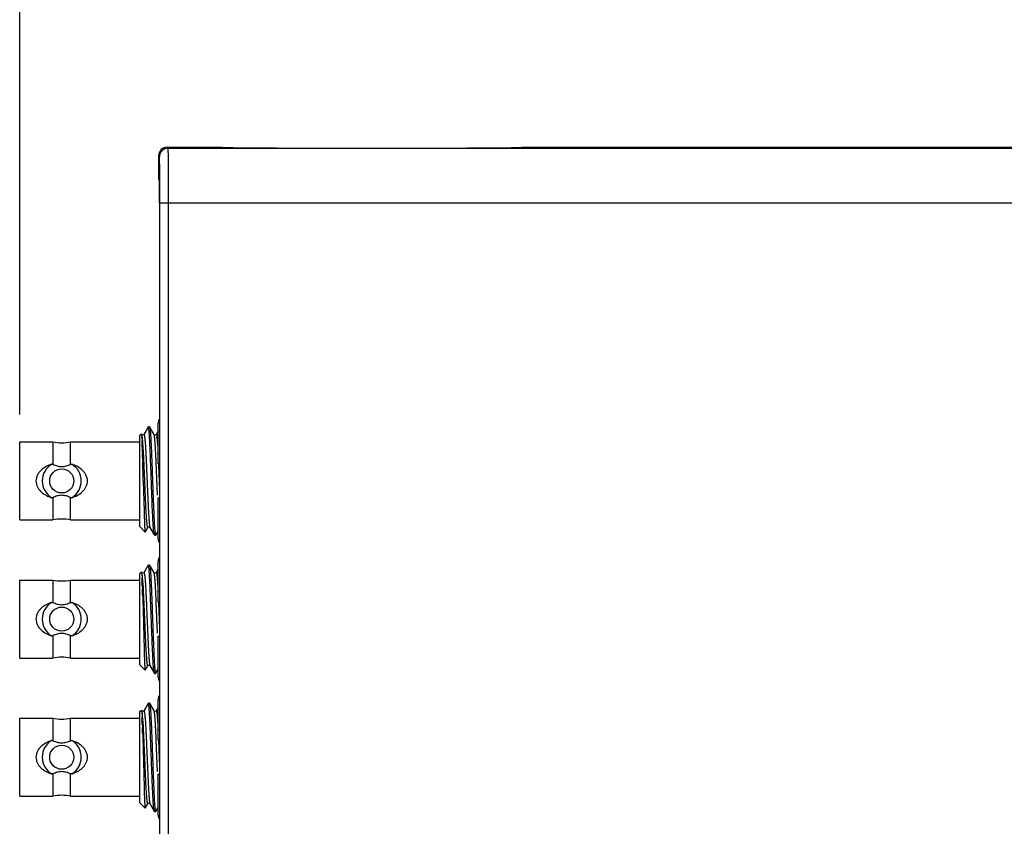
# Model space of a CAD drawing. Header units: inches. Extents: x 0 to 22, y 0 to 17.
# Tile 9 of 23: x 8.2 to 10.5, y 9.2 to 11. Entities that reach past the tile are written whole.
import ezdxf

# ---------------------------------------------------------------- set-up
doc = ezdxf.new("R2010")
doc.units = ezdxf.units.IN
doc.header["$LTSCALE"] = 1.21
doc.header["$MEASUREMENT"] = 0
doc.layers.get('0').update_dxf_attribs({"linetype": 'CONTINUOUS'})
doc.layers.add('02___PRT_ALL_AXES', color=7, linetype='CONTINUOUS')
doc.layers.add('DIMENSIONS', color=7, linetype='CONTINUOUS')
doc.styles.get("Standard").update_dxf_attribs({"font": 'txt', "width": 0.8})
doc.dimstyles.new('DIMSTYLE_1', dxfattribs={"dimtxt": 0.125, "dimasz": 0.18, "dimexe": 0.125, "dimexo": 0.0625, "dimgap": 0.0625, "dimtad": 0, "dimtih": 1, "dimtoh": 1, "dimdec": 3, "dimzin": 4, "dimdsep": 46, "dimtxsty": 'STANDARD', "dimblk": '_FILLED', "dimblk1": '_FILLED', "dimblk2": '_FILLED', "dimcen": 0.09, "dimadec": 0, "dimazin": 0, "dimtp": 0.01, "dimtm": 0.01, "dimtfac": 1, "dimtdec": 3, "dimtofl": 0, "dimtmove": 0, "dimatfit": 3, "dimldrblk": '_FILLED', "dimfxl": 1, "dimtolj": 1, "dimtzin": 4, "dimarcsym": 0})

# ---------------------------------------------------------------- blocks, each defined once
blk = doc.blocks.new('_FILLED')
at = {"color": 0, "linetype": 'BYBLOCK'}
blk.add_solid([(0, 0), (-1, 0.174), (-1, -0.174)], dxfattribs=at)
blk = doc.blocks.new('*D1')
at = {"layer": 'DIMENSIONS', "color": 2, "linetype": 'CONTINUOUS'}
for p, q in [((8.215, 10.1431), (8.215, 11.6317)), ((12.5335, 10.8169), (12.5335, 11.6317)), ((8.215, 11.5067), (9.3992, 11.5067)), ((12.5335, 11.5067), (11.3492, 11.5067))]:
    blk.add_line(p, q, dxfattribs=at)
at = {"layer": 'DIMENSIONS', "color": 2, "linetype": 'CONTINUOUS', "xscale": 0.18, "yscale": 0.18, "zscale": 0.18, "rotation": 180}
blk.add_blockref('_FILLED', (8.215, 11.5067), dxfattribs=at)
at = {"layer": 'DIMENSIONS', "color": 2, "linetype": 'CONTINUOUS', "xscale": 0.18, "yscale": 0.18, "zscale": 0.18}
blk.add_blockref('_FILLED', (12.5335, 11.5067), dxfattribs=at)
at = {"layer": 'DIMENSIONS', "color": 2, "linetype": 'CONTINUOUS', "insert": (10.3742, 11.5692), "char_height": 0.125, "width": 1.825, "attachment_point": 2, "line_spacing_factor": 0.9}
blk.add_mtext('10X 4.318{\\Ftxt.shx;\\W1.000000;\\H0.125000; }[109.69]', dxfattribs=at)

msp = doc.modelspace()

# ---------------------------------------------------------------- linework, layer by layer
at = {"layer": '02___PRT_ALL_AXES', "color": 7, "linetype": 'CONTINUOUS'}
for p, q in [((8.5557, 10.7544), (8.5535, 10.7567)), ((8.5535, 10.7567), (8.6785, 10.7567)), ((8.5557, 10.7544), (10.5258, 10.7544)), ((8.6794, 10.7557), (8.6785, 10.7567)), ((9.3685, 10.7567), (9.3675, 10.7557)), ((9.3685, 10.7567), (12.1135, 10.7567)), ((8.5335, 10.7367), (8.5335, 10.6827)), ((8.5357, 10.7344), (8.5335, 10.7367)), ((8.5357, 10.6805), (8.5335, 10.6827)), ((8.5361, 10.6294), (8.5361, 10.6325)), ((8.5366, 5.8179), (8.5366, 10.6294)), ((8.5366, 10.6294), (11.0331, 10.6294)), ((8.5566, 5.8179), (8.5566, 10.6294)), ((8.5324, 10.03), (8.5324, 10.1235)), ((8.4906, 10.0959), (8.4941, 10.0994)), ((8.5098, 10.1147), (8.4999, 10.0975)), ((8.5101, 10.1153), (8.5098, 10.115)), ((8.5103, 10.1155), (8.5103, 10.1156)), ((8.5103, 10.1156), (8.5128, 10.1156)), ((8.5105, 10.1143), (8.5103, 10.1148)), ((8.5113, 10.1106), (8.5105, 10.1143)), ((8.512, 10.1035), (8.5113, 10.1106)), ((8.5128, 10.1156), (8.513, 10.1153)), ((8.5233, 10.0975), (8.5151, 10.1117)), ((8.5324, 10.1054), (8.5279, 10.0975)), ((8.215, 9.9015), (8.215, 10.0806)), ((8.215, 10.0806), (8.2912, 10.0806)), ((8.2912, 10.0806), (8.2912, 10.0294)), ((8.3317, 10.0294), (8.3317, 10.0806)), ((8.3317, 10.0806), (8.4906, 10.0806)), ((8.4906, 9.8862), (8.4906, 10.0959)), ((8.4953, 10.0975), (8.4953, 10.0975)), ((8.4954, 10.0974), (8.4953, 10.0975)), ((8.4953, 10.0901), (8.4957, 10.0831)), ((8.4986, 10.0642), (8.4974, 10.0825)), ((8.5009, 10.0965), (8.5011, 10.0956)), ((8.5011, 10.0956), (8.5017, 10.0917)), ((8.5234, 10.0975), (8.5233, 10.0975)), ((8.4967, 10.0565), (8.4969, 10.0524)), ((8.4972, 10.0394), (8.4974, 10.0349)), ((8.5314, 9.9584), (8.5281, 10.035)), ((8.2883, 10.0294), (8.2912, 10.0294)), ((8.3317, 10.0294), (8.3346, 10.0294)), ((8.5361, 10.03), (8.5324, 10.03)), ((8.5336, 10.03), (8.5337, 10.0276)), ((8.5337, 10.0276), (8.5361, 9.9703)), ((8.4985, 9.991), (8.5004, 9.921)), ((8.2912, 9.9526), (8.2883, 9.9526)), ((8.2912, 9.9526), (8.2912, 9.9015)), ((8.3317, 9.9015), (8.3317, 9.9526)), ((8.3346, 9.9526), (8.3317, 9.9526)), ((8.5324, 9.8585), (8.5324, 9.952)), ((8.5324, 9.952), (8.5361, 9.952)), ((8.5004, 9.921), (8.5017, 9.8867)), ((8.215, 9.9015), (8.2912, 9.9015)), ((8.3317, 9.9015), (8.4906, 9.9015)), ((8.4906, 9.8862), (8.503, 9.8738)), ((8.503, 9.8738), (8.5031, 9.8738)), ((8.5031, 9.8738), (8.5093, 9.8845)), ((8.5138, 9.8846), (8.5139, 9.8845)), ((8.5139, 9.8845), (8.5238, 9.8674)), ((8.5227, 9.8733), (8.5222, 9.8784)), ((8.527, 9.8667), (8.5324, 9.876)), ((8.5241, 9.8665), (8.5268, 9.8665)), ((8.5268, 9.8665), (8.527, 9.8667)), ((8.5324, 9.713), (8.5324, 9.8065)), ((8.4906, 9.7789), (8.4941, 9.7824)), ((8.4941, 9.7824), (8.4943, 9.7823)), ((8.5098, 9.7977), (8.4999, 9.7805)), ((8.5099, 9.7979), (8.5098, 9.7977)), ((8.5103, 9.7985), (8.5103, 9.7986)), ((8.5103, 9.7986), (8.5128, 9.7986)), ((8.5128, 9.7986), (8.513, 9.7983)), ((8.5233, 9.7805), (8.5151, 9.7947)), ((8.5324, 9.7884), (8.5279, 9.7805)), ((8.215, 9.5845), (8.215, 9.7636)), ((8.215, 9.7636), (8.2912, 9.7636)), ((8.2912, 9.7636), (8.2912, 9.7124)), ((8.3317, 9.7124), (8.3317, 9.7636)), ((8.3317, 9.7636), (8.4906, 9.7636)), ((8.4906, 9.5692), (8.4906, 9.7789)), ((8.4949, 9.7788), (8.4957, 9.7669)), ((8.4954, 9.7804), (8.4953, 9.7805)), ((8.4953, 9.7805), (8.4953, 9.7805)), ((8.4955, 9.7801), (8.4953, 9.7805)), ((8.4987, 9.7457), (8.4971, 9.7693)), ((8.5006, 9.7804), (8.5009, 9.7793)), ((8.5009, 9.7793), (8.5017, 9.7746)), ((8.5234, 9.7805), (8.5233, 9.7805)), ((8.5236, 9.7799), (8.5233, 9.7805)), ((8.4965, 9.7476), (8.4966, 9.7442)), ((8.4966, 9.7442), (8.4966, 9.7424)), ((8.497, 9.7298), (8.4973, 9.7222)), ((8.4973, 9.7222), (8.5004, 9.6045)), ((8.5284, 9.713), (8.528, 9.721)), ((8.2883, 9.7124), (8.2912, 9.7124)), ((8.3317, 9.7124), (8.3346, 9.7124)), ((8.5314, 9.6414), (8.5284, 9.713)), ((8.5361, 9.713), (8.5324, 9.713)), ((8.5336, 9.713), (8.5336, 9.7114)), ((8.5336, 9.7114), (8.5361, 9.6533)), ((8.2912, 9.6356), (8.2883, 9.6356)), ((8.2912, 9.6356), (8.2912, 9.5845)), ((8.3317, 9.5845), (8.3317, 9.6356)), ((8.3346, 9.6356), (8.3317, 9.6356)), ((8.5324, 9.5415), (8.5324, 9.635)), ((8.5324, 9.635), (8.5361, 9.635)), ((8.5004, 9.6045), (8.5004, 9.6033)), ((8.215, 9.5845), (8.2912, 9.5845)), ((8.3317, 9.5845), (8.4906, 9.5845)), ((8.4906, 9.5692), (8.503, 9.5568)), ((8.5027, 9.5573), (8.503, 9.5568)), ((8.503, 9.5568), (8.5031, 9.5568)), ((8.5031, 9.5568), (8.5093, 9.5675)), ((8.5138, 9.5676), (8.5139, 9.5675)), ((8.5139, 9.5675), (8.5238, 9.5504)), ((8.527, 9.5497), (8.5324, 9.559)), ((8.5238, 9.5504), (8.5235, 9.5511)), ((8.5241, 9.5495), (8.5238, 9.5497)), ((8.5241, 9.5495), (8.5268, 9.5495)), ((8.5268, 9.5495), (8.527, 9.5497)), ((8.5324, 9.396), (8.5324, 9.4895)), ((8.5098, 9.4807), (8.4999, 9.4635)), ((8.5099, 9.4809), (8.5098, 9.4807)), ((8.5103, 9.4815), (8.5103, 9.4816)), ((8.5103, 9.4816), (8.5128, 9.4816)), ((8.5128, 9.4816), (8.513, 9.4813)), ((8.5233, 9.4635), (8.5151, 9.4777)), ((8.5324, 9.4714), (8.5279, 9.4635)), ((8.215, 9.2675), (8.215, 9.4466)), ((8.215, 9.4466), (8.2912, 9.4466)), ((8.2912, 9.4466), (8.2912, 9.3954)), ((8.3317, 9.3954), (8.3317, 9.4466)), ((8.3317, 9.4466), (8.4906, 9.4466)), ((8.4906, 9.4619), (8.4941, 9.4654)), ((8.4906, 9.2522), (8.4906, 9.4619)), ((8.4941, 9.4654), (8.4943, 9.4653)), ((8.4949, 9.4618), (8.4957, 9.4499)), ((8.4954, 9.4634), (8.4953, 9.4635)), ((8.4953, 9.4635), (8.4953, 9.4635)), ((8.4955, 9.4631), (8.4953, 9.4635)), ((8.4987, 9.4287), (8.4971, 9.4523)), ((8.5006, 9.4634), (8.5009, 9.4623)), ((8.5009, 9.4623), (8.5017, 9.4576)), ((8.5234, 9.4635), (8.5233, 9.4635)), ((8.5236, 9.4629), (8.5233, 9.4635)), ((8.4965, 9.4306), (8.4966, 9.4272)), ((8.4966, 9.4272), (8.4966, 9.4254)), ((8.497, 9.4128), (8.4973, 9.4052)), ((8.4973, 9.4052), (8.5004, 9.2875)), ((8.5284, 9.396), (8.528, 9.404)), ((8.2883, 9.3954), (8.2912, 9.3954)), ((8.3317, 9.3954), (8.3346, 9.3954)), ((8.5314, 9.3244), (8.5284, 9.396)), ((8.5361, 9.396), (8.5324, 9.396)), ((8.5336, 9.396), (8.5336, 9.3944)), ((8.5336, 9.3944), (8.5361, 9.3363)), ((8.2912, 9.3186), (8.2883, 9.3186)), ((8.2912, 9.3186), (8.2912, 9.2675)), ((8.3317, 9.2675), (8.3317, 9.3186)), ((8.3346, 9.3186), (8.3317, 9.3186)), ((8.5324, 9.2245), (8.5324, 9.318)), ((8.5324, 9.318), (8.5361, 9.318)), ((8.5004, 9.2875), (8.5004, 9.2863)), ((8.215, 9.2675), (8.2912, 9.2675)), ((8.3317, 9.2675), (8.4906, 9.2675)), ((8.4906, 9.2522), (8.503, 9.2398)), ((8.5027, 9.2403), (8.503, 9.2398)), ((8.5031, 9.2398), (8.5093, 9.2505)), ((8.5138, 9.2506), (8.5139, 9.2505)), ((8.5139, 9.2505), (8.5238, 9.2334)), ((8.527, 9.2327), (8.5324, 9.242)), ((8.503, 9.2398), (8.5031, 9.2398)), ((8.5238, 9.2334), (8.5235, 9.2341)), ((8.5241, 9.2325), (8.5238, 9.2327)), ((8.5241, 9.2325), (8.5268, 9.2325)), ((8.5268, 9.2325), (8.527, 9.2327))]:
    msp.add_line(p, q, dxfattribs=at)
for points in [[(8.4999, 10.0975), (8.4995, 10.0971), (8.4974, 10.0963), (8.4955, 10.0972), (8.4954, 10.0974)], [(8.5279, 10.0975), (8.5274, 10.0969), (8.5251, 10.0963), (8.5235, 10.0973), (8.5234, 10.0975)], [(8.5093, 9.8845), (8.5102, 9.8854), (8.5124, 9.8856), (8.5137, 9.8848), (8.5138, 9.8846)], [(8.4999, 9.7805), (8.4995, 9.7801), (8.4974, 9.7793), (8.4955, 9.7802), (8.4954, 9.7804)], [(8.5279, 9.7805), (8.5274, 9.7799), (8.5251, 9.7793), (8.5235, 9.7803), (8.5234, 9.7805)], [(8.5093, 9.5675), (8.5102, 9.5684), (8.5124, 9.5686), (8.5137, 9.5678), (8.5138, 9.5676)], [(8.4999, 9.4635), (8.4995, 9.4631), (8.4974, 9.4623), (8.4955, 9.4632), (8.4954, 9.4634)], [(8.5279, 9.4635), (8.5274, 9.4629), (8.5251, 9.4623), (8.5235, 9.4633), (8.5234, 9.4635)], [(8.5093, 9.2505), (8.5102, 9.2514), (8.5124, 9.2516), (8.5137, 9.2508), (8.5138, 9.2506)]]:
    msp.add_lwpolyline(points, dxfattribs=at)
for centre in [(8.3114, 9.991), (8.3114, 9.674), (8.3114, 9.357)]:
    msp.add_circle(centre, 0.0276, dxfattribs=at)
for centre, radius, start, end in [((8.5557, 10.7344), 0.02, 90.0052, 179.9948), ((-2.3338, 10.6301), 10.8704, 359.99649, 0.2863), ((8.5474, 10.1235), 0.015, 140.0334, 180), ((8.5135, 10.1139), 0.0039, 163.0402, 167.0312), ((8.1689, 10.0742), 0.3443, 4.3759, 4.8857), ((8.3114, 10.1743), 0.0958, 257.786, 282.214), ((8.2604, 10.0753), 0.2354, 3.6161, 4.0799), ((7.3237, 10.0268), 1.1734, 2.3239, 2.7513), ((8.1696, 10.0561), 0.3288, 4.619, 5.4354), ((8.402, 10.0758), 0.1287, 6.1825, 6.9794), ((6.7069, 10.0012), 1.7907, 1.7681, 2.3429), ((3.0508, 9.8843), 5.4487, 1.6314, 1.7676), ((-5.5212, 9.6481), 14.024, 1.40122, 1.58041), ((4.3917, 9.8455), 4.1407, 2.6229, 2.7438), ((8.3114, 9.991), 0.0448, 121.0323, 238.9677), ((8.3114, 9.991), 0.0448, 301.0323, 58.9677), ((8.3114, 9.8078), 0.0958, 77.786, 102.214), ((8.5474, 9.8585), 0.015, 180, 219.9666), ((8.5474, 9.8065), 0.015, 140.0334, 180), ((8.3114, 9.8573), 0.0958, 257.786, 282.214), ((7.7135, 9.7277), 0.7831, 2.6771, 2.8705), ((7.1441, 9.7017), 1.3532, 1.9437, 2.6521), ((4.899, 9.6238), 3.5996, 1.6878, 1.8879), ((8.3114, 9.674), 0.0448, 121.0323, 238.9677), ((8.3114, 9.674), 0.0448, 301.0323, 58.9677), ((8.3114, 9.4908), 0.0958, 77.786, 102.214), ((8.5474, 9.5415), 0.015, 180, 219.9666), ((8.5474, 9.4895), 0.015, 140.0334, 180), ((8.3114, 9.5403), 0.0958, 257.786, 282.214), ((7.7135, 9.4107), 0.7831, 2.6771, 2.8705), ((7.1441, 9.3847), 1.3532, 1.9437, 2.6521), ((4.899, 9.3068), 3.5996, 1.6878, 1.8879), ((8.3114, 9.357), 0.0448, 121.0323, 238.9677), ((8.3114, 9.357), 0.0448, 301.0323, 58.9677), ((8.3114, 9.1738), 0.0958, 77.786, 102.214), ((8.5474, 9.2245), 0.015, 180, 219.9666)]:
    msp.add_arc(centre, radius, start, end, dxfattribs=at)
for centre, major_axis, ratio, start_param, end_param in [((8.5535, 10.7367), (-0.0141, 0.0141), 0.999924, -0.78536, 0.7155), ((8.5535, 10.7367), (0.0141, -0.0141), 0.999924, -2.426093, -2.356233), ((8.5357, 10.6325), (0, 0.048), 0.008727, -1.570796, -0.008727)]:
    msp.add_ellipse(centre, major_axis=major_axis, ratio=ratio, start_param=start_param, end_param=end_param, dxfattribs=at)
for points, knots in [([(8.5566, 10.6294), (8.5566, 10.6375), (8.5566, 10.6495), (8.5566, 10.6654), (8.5565, 10.6769), (8.5565, 10.6879), (8.5564, 10.6983), (8.5564, 10.7081), (8.5563, 10.7171), (8.5563, 10.7254), (8.5562, 10.7326), (8.5561, 10.7381), (8.5561, 10.742), (8.556, 10.7445), (8.556, 10.7467), (8.556, 10.7487), (8.5559, 10.7504), (8.5559, 10.7516), (8.5558, 10.7524), (8.5558, 10.7529), (8.5558, 10.7533), (8.5558, 10.7537), (8.5558, 10.754), (8.5557, 10.7542), (8.5557, 10.7543), (8.5557, 10.7544), (8.5557, 10.7544)], [0, 0, 0, 0, 0.194008, 0.288701, 0.380643, 0.468961, 0.552812, 0.631398, 0.703971, 0.76984, 0.828378, 0.879027, 0.90124, 0.921306, 0.939178, 0.954813, 0.968174, 0.979229, 0.983884, 0.987954, 0.991435, 0.994327, 0.996629, 0.998339, 0.999458, 1, 1, 1, 1]), ([(8.8044, 10.7546), (8.7963, 10.7546), (8.7843, 10.7546), (8.7684, 10.7546), (8.757, 10.7547), (8.746, 10.7547), (8.7355, 10.7548), (8.7257, 10.7548), (8.7167, 10.7549), (8.7085, 10.755), (8.7012, 10.7551), (8.6957, 10.7552), (8.6918, 10.7552), (8.6893, 10.7553), (8.6871, 10.7553), (8.6852, 10.7554), (8.6835, 10.7554), (8.6823, 10.7555), (8.6815, 10.7555), (8.6809, 10.7555), (8.6805, 10.7556), (8.6802, 10.7556), (8.6799, 10.7556), (8.6796, 10.7556), (8.6795, 10.7557), (8.6794, 10.7557), (8.6794, 10.7557)], [0, 0, 0, 0, 0.193994, 0.288691, 0.380628, 0.468937, 0.55279, 0.631359, 0.703914, 0.769798, 0.828346, 0.878984, 0.901198, 0.921269, 0.939145, 0.954773, 0.968115, 0.979157, 0.98381, 0.987882, 0.99137, 0.994272, 0.996586, 0.99831, 0.999444, 1, 1, 1, 1]), ([(9.3675, 10.7557), (9.3675, 10.7557), (9.3674, 10.7557), (9.3673, 10.7556), (9.367, 10.7556), (9.3668, 10.7556), (9.3664, 10.7556), (9.366, 10.7555), (9.3654, 10.7555), (9.3646, 10.7555), (9.3634, 10.7554), (9.3617, 10.7554), (9.3598, 10.7553), (9.3576, 10.7553), (9.3551, 10.7552), (9.3512, 10.7552), (9.3457, 10.7551), (9.3384, 10.755), (9.3302, 10.7549), (9.3212, 10.7548), (9.3114, 10.7548), (9.3009, 10.7547), (9.2899, 10.7547), (9.2785, 10.7546), (9.2626, 10.7546), (9.2506, 10.7546), (9.2425, 10.7546)], [0, 0, 0, 0, 0.000556, 0.00169, 0.003413, 0.005727, 0.008629, 0.012117, 0.016189, 0.020842, 0.031884, 0.045227, 0.060855, 0.078731, 0.098803, 0.121016, 0.171653, 0.230202, 0.296086, 0.368641, 0.44721, 0.531063, 0.619372, 0.711309, 0.806006, 1, 1, 1, 1]), ([(8.5365, 10.6844), (8.5364, 10.688), (8.5364, 10.6949), (8.5363, 10.7033), (8.5363, 10.7094), (8.5362, 10.7135), (8.5362, 10.7173), (8.5361, 10.7207), (8.5361, 10.7238), (8.536, 10.7265), (8.536, 10.7288), (8.5359, 10.7305), (8.5359, 10.7316), (8.5359, 10.7323), (8.5358, 10.7329), (8.5358, 10.7334), (8.5358, 10.7338), (8.5358, 10.7341), (8.5357, 10.7342), (8.5357, 10.7343), (8.5357, 10.7344), (8.5357, 10.7344), (8.5357, 10.7344)], [0, 0, 0, 0, 0.216597, 0.412196, 0.501152, 0.583706, 0.659538, 0.728369, 0.789926, 0.843933, 0.890179, 0.928498, 0.944636, 0.958733, 0.970768, 0.980736, 0.988629, 0.994448, 0.996591, 0.998231, 0.999365, 1, 1, 1, 1]), ([(8.4943, 10.0993), (8.4943, 10.0992), (8.4944, 10.099), (8.4945, 10.0985), (8.4946, 10.0978), (8.4947, 10.097), (8.4949, 10.096), (8.495, 10.0943), (8.4951, 10.093), (8.4952, 10.092)], [0, 0, 0, 0, 0.042464, 0.108256, 0.197884, 0.311357, 0.448533, 0.609211, 1, 1, 1, 1]), ([(8.5222, 9.8784), (8.5219, 9.8811), (8.5215, 9.8873), (8.5209, 9.8976), (8.5202, 9.9101), (8.5194, 9.9297), (8.5183, 9.9563), (8.5172, 9.9886), (8.516, 10.0204), (8.515, 10.046), (8.5142, 10.0656), (8.5136, 10.0788), (8.513, 10.0903), (8.5125, 10.0973), (8.5123, 10.1005)], [0, 0, 0, 0, 0.036761, 0.083735, 0.140206, 0.204574, 0.349123, 0.499093, 0.640116, 0.779314, 0.844994, 0.904982, 0.957152, 1, 1, 1, 1]), ([(8.513, 10.1153), (8.5131, 10.1152), (8.5133, 10.1147), (8.5135, 10.1138), (8.5137, 10.1126), (8.5139, 10.1117), (8.5139, 10.1112)], [0, 0, 0, 0, 0.141091, 0.354021, 0.640235, 1, 1, 1, 1]), ([(8.5139, 10.1112), (8.5141, 10.1102), (8.5143, 10.108), (8.5148, 10.1028), (8.5154, 10.0946), (8.5161, 10.083), (8.5168, 10.0692), (8.5174, 10.0535), (8.5181, 10.0364), (8.5188, 10.0181), (8.5195, 9.9992), (8.5202, 9.9801), (8.5208, 9.9613), (8.5215, 9.9431), (8.5222, 9.9262), (8.5229, 9.9107), (8.5235, 9.8972), (8.5242, 9.8859), (8.5247, 9.8792), (8.525, 9.8763)], [0, 0, 0, 0, 0.012401, 0.027767, 0.067023, 0.11688, 0.17614, 0.2434, 0.317059, 0.395356, 0.476427, 0.558335, 0.639127, 0.716873, 0.789721, 0.855929, 0.913929, 0.962327, 1, 1, 1, 1]), ([(8.497, 10.0872), (8.4969, 10.0885), (8.4966, 10.0908), (8.4963, 10.0935), (8.496, 10.0952), (8.4958, 10.0962), (8.4956, 10.0969), (8.4954, 10.0973), (8.4954, 10.0974)], [0, 0, 0, 0, 0.380412, 0.672832, 0.786059, 0.877833, 0.94884, 1, 1, 1, 1]), ([(8.4999, 10.0975), (8.4999, 10.0976), (8.5, 10.0977), (8.5001, 10.0978), (8.5002, 10.0978), (8.5004, 10.0977), (8.5005, 10.0975), (8.5006, 10.0973), (8.5008, 10.0969), (8.5008, 10.0966), (8.5009, 10.0965)], [0, 0, 0, 0, 0.107544, 0.185623, 0.249296, 0.324485, 0.430538, 0.576163, 0.765277, 1, 1, 1, 1]), ([(8.5017, 10.0917), (8.5018, 10.0905), (8.5021, 10.0879), (8.5027, 10.0818), (8.5034, 10.0723), (8.5041, 10.0592), (8.5049, 10.0443), (8.5056, 10.0284), (8.5063, 10.012), (8.507, 9.9952), (8.5077, 9.978), (8.5085, 9.9606), (8.5092, 9.9435), (8.51, 9.9277), (8.5107, 9.9156), (8.5112, 9.9071), (8.5116, 9.9017), (8.512, 9.8971), (8.5123, 9.8932), (8.5127, 9.8901), (8.513, 9.8877), (8.5133, 9.8861), (8.5136, 9.8852), (8.5137, 9.8848), (8.5138, 9.8847)], [0, 0, 0, 0, 0.016906, 0.03759, 0.089609, 0.153874, 0.227084, 0.305351, 0.384846, 0.46428, 0.548008, 0.633583, 0.717275, 0.794957, 0.862873, 0.892227, 0.918178, 0.940561, 0.959327, 0.974513, 0.986186, 0.994562, 0.997638, 1, 1, 1, 1]), ([(8.5277, 10.0437), (8.5276, 10.0472), (8.5272, 10.0539), (8.5267, 10.0636), (8.5262, 10.0725), (8.5256, 10.0802), (8.5252, 10.0858), (8.5248, 10.0896), (8.5245, 10.0919), (8.5242, 10.0938), (8.524, 10.0954), (8.5237, 10.0965), (8.5235, 10.0971), (8.5234, 10.0974)], [0, 0, 0, 0, 0.193639, 0.375721, 0.541412, 0.686172, 0.806317, 0.856309, 0.899289, 0.935086, 0.963717, 0.985292, 1, 1, 1, 1]), ([(8.5279, 10.0975), (8.5279, 10.0976), (8.528, 10.0977), (8.5281, 10.0978), (8.5282, 10.0978), (8.5284, 10.0977), (8.5285, 10.0976), (8.5286, 10.0974), (8.5287, 10.0972), (8.5288, 10.0968), (8.5289, 10.0964), (8.5291, 10.0957), (8.5293, 10.0946), (8.5295, 10.0931), (8.5297, 10.092), (8.5298, 10.0914)], [0, 0, 0, 0, 0.027309, 0.047748, 0.064023, 0.081272, 0.104211, 0.135218, 0.175396, 0.225352, 0.285441, 0.35584, 0.528014, 0.742578, 1, 1, 1, 1]), ([(8.53, 10.0896), (8.5302, 10.0874), (8.5307, 10.0824), (8.5313, 10.0741), (8.5319, 10.0642), (8.5322, 10.0572), (8.5324, 10.0535)], [0, 0, 0, 0, 0.184413, 0.417864, 0.692904, 1, 1, 1, 1]), ([(8.505, 9.9246), (8.5047, 9.9302), (8.5041, 9.9419), (8.503, 9.966), (8.5018, 9.996), (8.5005, 10.0257), (8.4995, 10.0481), (8.4989, 10.059), (8.4986, 10.0642)], [0, 0, 0, 0, 0.120383, 0.251405, 0.517086, 0.766588, 0.888307, 1, 1, 1, 1]), ([(8.2883, 10.0294), (8.2839, 10.028), (8.2753, 10.0244), (8.2657, 10.0176), (8.2594, 10.0107), (8.2562, 10.0058), (8.2543, 10.0015), (8.2529, 9.9969), (8.2524, 9.9934), (8.2524, 9.991)], [0, 0, 0, 0, 0.249234, 0.497215, 0.621758, 0.746943, 0.809991, 0.873438, 1, 1, 1, 1]), ([(8.2912, 10.0294), (8.2927, 10.0286), (8.296, 10.0272), (8.301, 10.0255), (8.3062, 10.0243), (8.3097, 10.0241), (8.3114, 10.0241)], [0, 0, 0, 0, 0.250064, 0.500089, 0.750064, 1, 1, 1, 1]), ([(8.3114, 10.0241), (8.3132, 10.0241), (8.3167, 10.0243), (8.3219, 10.0255), (8.3269, 10.0272), (8.3301, 10.0286), (8.3317, 10.0294)], [0, 0, 0, 0, 0.249936, 0.499911, 0.749936, 1, 1, 1, 1]), ([(8.3705, 9.991), (8.3705, 9.9934), (8.37, 9.9969), (8.3686, 10.0015), (8.3667, 10.0058), (8.3635, 10.0107), (8.3572, 10.0176), (8.3476, 10.0244), (8.339, 10.028), (8.3346, 10.0294)], [0, 0, 0, 0, 0.126562, 0.190009, 0.253057, 0.378242, 0.502785, 0.750766, 1, 1, 1, 1]), ([(8.2524, 9.991), (8.2524, 9.9887), (8.2529, 9.9851), (8.2543, 9.9806), (8.2562, 9.9763), (8.2594, 9.9713), (8.2657, 9.9644), (8.2753, 9.9576), (8.2839, 9.954), (8.2883, 9.9526)], [0, 0, 0, 0, 0.126562, 0.190009, 0.253057, 0.378242, 0.502785, 0.750766, 1, 1, 1, 1]), ([(8.3346, 9.9526), (8.339, 9.954), (8.3476, 9.9576), (8.3572, 9.9644), (8.3635, 9.9713), (8.3667, 9.9763), (8.3686, 9.9806), (8.37, 9.9851), (8.3705, 9.9887), (8.3705, 9.991)], [0, 0, 0, 0, 0.249234, 0.497215, 0.621758, 0.746943, 0.809991, 0.873438, 1, 1, 1, 1]), ([(8.3114, 9.958), (8.3097, 9.958), (8.3062, 9.9577), (8.301, 9.9566), (8.296, 9.9549), (8.2927, 9.9534), (8.2912, 9.9526)], [0, 0, 0, 0, 0.249936, 0.499911, 0.749936, 1, 1, 1, 1]), ([(8.3317, 9.9526), (8.3301, 9.9534), (8.3269, 9.9549), (8.3219, 9.9566), (8.3167, 9.9577), (8.3132, 9.958), (8.3114, 9.958)], [0, 0, 0, 0, 0.250064, 0.500089, 0.750064, 1, 1, 1, 1]), ([(8.5074, 9.8907), (8.5072, 9.8926), (8.5068, 9.897), (8.5062, 9.9046), (8.5056, 9.914), (8.5052, 9.9209), (8.505, 9.9246)], [0, 0, 0, 0, 0.168327, 0.392935, 0.671957, 1, 1, 1, 1]), ([(8.5017, 9.8867), (8.5017, 9.8858), (8.5018, 9.884), (8.502, 9.8815), (8.5021, 9.8793), (8.5023, 9.8775), (8.5024, 9.8762), (8.5026, 9.8754), (8.5026, 9.8749), (8.5027, 9.8745), (8.5028, 9.8741), (8.5029, 9.8739), (8.5029, 9.8738), (8.503, 9.8738)], [0, 0, 0, 0, 0.219483, 0.412794, 0.579437, 0.718923, 0.830783, 0.876236, 0.914699, 0.9462, 0.970791, 0.988602, 1, 1, 1, 1]), ([(8.5093, 9.8845), (8.5093, 9.8845), (8.5092, 9.8844), (8.5091, 9.8842), (8.509, 9.8842), (8.5088, 9.8843), (8.5087, 9.8845), (8.5086, 9.8847), (8.5085, 9.885), (8.5084, 9.8853), (8.5083, 9.8857), (8.5081, 9.8864), (8.5079, 9.8875), (8.5077, 9.889), (8.5075, 9.8901), (8.5074, 9.8907)], [0, 0, 0, 0, 0.029176, 0.050202, 0.067045, 0.086049, 0.111601, 0.145311, 0.187679, 0.23898, 0.29935, 0.368863, 0.536796, 0.746451, 1, 1, 1, 1]), ([(8.5238, 9.8674), (8.5237, 9.8675), (8.5236, 9.8677), (8.5234, 9.8684), (8.5232, 9.8695), (8.5229, 9.8712), (8.5228, 9.8726), (8.5227, 9.8733)], [0, 0, 0, 0, 0.055979, 0.130229, 0.336964, 0.625495, 1, 1, 1, 1]), ([(8.525, 9.8763), (8.5251, 9.8752), (8.5253, 9.8734), (8.5256, 9.8709), (8.5259, 9.869), (8.5261, 9.8679), (8.5262, 9.8674)], [0, 0, 0, 0, 0.343853, 0.625723, 0.844659, 1, 1, 1, 1]), ([(8.5262, 9.8674), (8.5263, 9.8673), (8.5263, 9.867), (8.5265, 9.8668), (8.5266, 9.8666), (8.5266, 9.8665), (8.5267, 9.8665), (8.5268, 9.8665)], [0, 0, 0, 0, 0.384133, 0.671056, 0.780257, 0.868883, 1, 1, 1, 1]), ([(8.4943, 9.7823), (8.4943, 9.7822), (8.4944, 9.7821), (8.4945, 9.7817), (8.4946, 9.7811), (8.4947, 9.78), (8.4948, 9.7792), (8.4949, 9.7788)], [0, 0, 0, 0, 0.052381, 0.124992, 0.332621, 0.624296, 1, 1, 1, 1]), ([(8.5122, 9.7846), (8.512, 9.7862), (8.5118, 9.7886), (8.5115, 9.7915), (8.5113, 9.7933), (8.5111, 9.7947), (8.5109, 9.7959), (8.5107, 9.7968), (8.5105, 9.7973), (8.5104, 9.7975)], [0, 0, 0, 0, 0.383251, 0.541164, 0.676623, 0.789806, 0.881076, 0.950878, 1, 1, 1, 1]), ([(8.5226, 9.557), (8.5223, 9.5594), (8.5219, 9.5648), (8.5212, 9.5743), (8.5206, 9.5862), (8.5199, 9.6001), (8.5193, 9.6158), (8.5184, 9.6385), (8.5173, 9.6669), (8.5161, 9.7006), (8.5151, 9.7276), (8.5142, 9.7483), (8.5136, 9.7621), (8.5129, 9.7741), (8.5124, 9.7813), (8.5122, 9.7846)], [0, 0, 0, 0, 0.030568, 0.072333, 0.124908, 0.187041, 0.256694, 0.331554, 0.485888, 0.631687, 0.77481, 0.842472, 0.904041, 0.957118, 1, 1, 1, 1]), ([(8.513, 9.7983), (8.5131, 9.7982), (8.5133, 9.7977), (8.5135, 9.7968), (8.5137, 9.7956), (8.5139, 9.7947), (8.5139, 9.7942)], [0, 0, 0, 0, 0.141091, 0.354021, 0.640235, 1, 1, 1, 1]), ([(8.5139, 9.7942), (8.5141, 9.7932), (8.5143, 9.791), (8.5148, 9.7858), (8.5154, 9.7776), (8.5161, 9.766), (8.5168, 9.7522), (8.5174, 9.7365), (8.5181, 9.7194), (8.5188, 9.7011), (8.5195, 9.6822), (8.5202, 9.6631), (8.5208, 9.6443), (8.5215, 9.6261), (8.5222, 9.6092), (8.5229, 9.5937), (8.5235, 9.5802), (8.5242, 9.5689), (8.5247, 9.5622), (8.525, 9.5593)], [0, 0, 0, 0, 0.012401, 0.027767, 0.067023, 0.11688, 0.17614, 0.2434, 0.317059, 0.395356, 0.476427, 0.558335, 0.639127, 0.716873, 0.789721, 0.855929, 0.913929, 0.962327, 1, 1, 1, 1]), ([(8.4971, 9.7693), (8.497, 9.7707), (8.4967, 9.773), (8.4963, 9.7761), (8.496, 9.7782), (8.4957, 9.7794), (8.4956, 9.7799), (8.4955, 9.7801)], [0, 0, 0, 0, 0.365458, 0.653494, 0.864046, 0.941049, 1, 1, 1, 1]), ([(8.4999, 9.7805), (8.4999, 9.7806), (8.4999, 9.7806), (8.5, 9.7807), (8.5001, 9.7808), (8.5002, 9.7808), (8.5004, 9.7807), (8.5005, 9.7805), (8.5006, 9.7804)], [0, 0, 0, 0, 0.156604, 0.282833, 0.38459, 0.473388, 0.676511, 1, 1, 1, 1]), ([(8.5017, 9.7746), (8.5019, 9.7734), (8.5021, 9.7708), (8.5027, 9.7647), (8.5034, 9.7552), (8.5041, 9.7421), (8.5049, 9.7273), (8.5056, 9.7114), (8.5063, 9.695), (8.507, 9.6783), (8.5077, 9.6612), (8.5085, 9.6437), (8.5092, 9.6267), (8.51, 9.6109), (8.5107, 9.5988), (8.5112, 9.5903), (8.5116, 9.5849), (8.512, 9.5803), (8.5123, 9.5764), (8.5127, 9.5732), (8.513, 9.5708), (8.5133, 9.5692), (8.5136, 9.5682), (8.5137, 9.5679), (8.5138, 9.5677)], [0, 0, 0, 0, 0.016973, 0.037705, 0.089754, 0.153969, 0.227065, 0.305181, 0.384517, 0.463781, 0.547319, 0.632722, 0.71629, 0.793929, 0.861898, 0.891316, 0.917354, 0.939847, 0.958739, 0.974064, 0.985889, 0.994414, 0.997563, 1, 1, 1, 1]), ([(8.528, 9.721), (8.5278, 9.7247), (8.5275, 9.7318), (8.5269, 9.7421), (8.5264, 9.7516), (8.5259, 9.7601), (8.5254, 9.7663), (8.525, 9.7706), (8.5247, 9.7733), (8.5244, 9.7755), (8.5242, 9.7774), (8.5239, 9.7788), (8.5237, 9.7796), (8.5236, 9.7799)], [0, 0, 0, 0, 0.185196, 0.361507, 0.524273, 0.668752, 0.790968, 0.8427, 0.887843, 0.926189, 0.957612, 0.982175, 1, 1, 1, 1]), ([(8.5279, 9.7805), (8.5279, 9.7806), (8.528, 9.7807), (8.5281, 9.7808), (8.5282, 9.7808), (8.5283, 9.7808), (8.5284, 9.7807), (8.5286, 9.7805), (8.5287, 9.7803), (8.5288, 9.7798), (8.529, 9.7791), (8.5292, 9.778), (8.5295, 9.7767), (8.5296, 9.7757), (8.5297, 9.7751)], [0, 0, 0, 0, 0.029142, 0.051257, 0.068785, 0.0865, 0.10928, 0.139825, 0.179405, 0.228703, 0.357908, 0.529075, 0.742935, 1, 1, 1, 1]), ([(8.5297, 9.7751), (8.5298, 9.7741), (8.5301, 9.772), (8.5305, 9.7668), (8.5311, 9.7591), (8.5318, 9.7484), (8.5322, 9.7406), (8.5324, 9.7365)], [0, 0, 0, 0, 0.077218, 0.170042, 0.399711, 0.680373, 1, 1, 1, 1]), ([(8.5049, 9.6089), (8.5046, 9.6144), (8.5041, 9.6259), (8.503, 9.6494), (8.5018, 9.6789), (8.5006, 9.7079), (8.4996, 9.7299), (8.499, 9.7406), (8.4987, 9.7457)], [0, 0, 0, 0, 0.120957, 0.251916, 0.516852, 0.765674, 0.887469, 1, 1, 1, 1]), ([(8.2883, 9.7124), (8.2839, 9.711), (8.2753, 9.7074), (8.2657, 9.7006), (8.2594, 9.6937), (8.2562, 9.6888), (8.2543, 9.6845), (8.2529, 9.68), (8.2524, 9.6764), (8.2524, 9.674)], [0, 0, 0, 0, 0.249227, 0.497194, 0.621736, 0.746914, 0.809974, 0.873433, 1, 1, 1, 1]), ([(8.2912, 9.7124), (8.2927, 9.7116), (8.296, 9.7102), (8.301, 9.7085), (8.3062, 9.7073), (8.3097, 9.7071), (8.3114, 9.7071)], [0, 0, 0, 0, 0.249981, 0.500015, 0.750028, 1, 1, 1, 1]), ([(8.3114, 9.7071), (8.3132, 9.7071), (8.3167, 9.7073), (8.3219, 9.7085), (8.3269, 9.7102), (8.3301, 9.7116), (8.3317, 9.7124)], [0, 0, 0, 0, 0.249973, 0.499985, 0.750019, 1, 1, 1, 1]), ([(8.3705, 9.674), (8.3705, 9.6764), (8.37, 9.68), (8.3686, 9.6845), (8.3667, 9.6888), (8.3635, 9.6937), (8.3572, 9.7006), (8.3476, 9.7074), (8.339, 9.711), (8.3346, 9.7124)], [0, 0, 0, 0, 0.126567, 0.190026, 0.253086, 0.378264, 0.502806, 0.750773, 1, 1, 1, 1]), ([(8.2524, 9.674), (8.2524, 9.6717), (8.2529, 9.6681), (8.2543, 9.6636), (8.2562, 9.6592), (8.2594, 9.6543), (8.2657, 9.6474), (8.2753, 9.6406), (8.2839, 9.637), (8.2883, 9.6356)], [0, 0, 0, 0, 0.126567, 0.190026, 0.253086, 0.378264, 0.502806, 0.750773, 1, 1, 1, 1]), ([(8.3346, 9.6356), (8.339, 9.637), (8.3476, 9.6406), (8.3572, 9.6474), (8.3635, 9.6543), (8.3667, 9.6592), (8.3686, 9.6636), (8.37, 9.6681), (8.3705, 9.6717), (8.3705, 9.674)], [0, 0, 0, 0, 0.249227, 0.497194, 0.621736, 0.746914, 0.809974, 0.873433, 1, 1, 1, 1]), ([(8.3114, 9.641), (8.3097, 9.641), (8.3062, 9.6407), (8.301, 9.6396), (8.296, 9.6379), (8.2927, 9.6364), (8.2912, 9.6356)], [0, 0, 0, 0, 0.249973, 0.499985, 0.750019, 1, 1, 1, 1]), ([(8.3317, 9.6356), (8.3301, 9.6364), (8.3269, 9.6379), (8.3219, 9.6396), (8.3167, 9.6407), (8.3132, 9.641), (8.3114, 9.641)], [0, 0, 0, 0, 0.249981, 0.500015, 0.750028, 1, 1, 1, 1]), ([(8.5004, 9.6033), (8.5005, 9.6002), (8.5007, 9.5943), (8.501, 9.586), (8.5013, 9.5785), (8.5015, 9.5721), (8.5018, 9.5668), (8.5021, 9.5631), (8.5023, 9.5606), (8.5024, 9.5593), (8.5026, 9.5582), (8.5027, 9.5576), (8.5027, 9.5573)], [0, 0, 0, 0, 0.200828, 0.38327, 0.54532, 0.685243, 0.801713, 0.893481, 0.929831, 0.959735, 0.983137, 1, 1, 1, 1]), ([(8.5077, 9.5718), (8.5076, 9.5727), (8.5073, 9.5746), (8.5068, 9.5792), (8.5063, 9.5864), (8.5056, 9.5969), (8.5051, 9.6046), (8.5049, 9.6089)], [0, 0, 0, 0, 0.068951, 0.15416, 0.374031, 0.658232, 1, 1, 1, 1]), ([(8.5093, 9.5675), (8.5093, 9.5675), (8.5092, 9.5674), (8.5091, 9.5673), (8.509, 9.5672), (8.5089, 9.5673), (8.5088, 9.5674), (8.5087, 9.5675), (8.5086, 9.5677), (8.5084, 9.5681), (8.5083, 9.5687), (8.5081, 9.5695), (8.5079, 9.5706), (8.5078, 9.5714), (8.5077, 9.5718)], [0, 0, 0, 0, 0.034952, 0.061215, 0.081811, 0.102125, 0.127371, 0.16019, 0.201559, 0.251845, 0.379996, 0.545682, 0.751233, 1, 1, 1, 1]), ([(8.5235, 9.5511), (8.5234, 9.5514), (8.5233, 9.5521), (8.523, 9.5534), (8.5228, 9.5551), (8.5227, 9.5564), (8.5226, 9.557)], [0, 0, 0, 0, 0.163527, 0.38309, 0.661082, 1, 1, 1, 1]), ([(8.525, 9.5593), (8.5251, 9.5582), (8.5253, 9.5564), (8.5256, 9.5539), (8.5259, 9.552), (8.5261, 9.5509), (8.5262, 9.5504)], [0, 0, 0, 0, 0.343853, 0.625723, 0.844659, 1, 1, 1, 1]), ([(8.5262, 9.5504), (8.5263, 9.5503), (8.5263, 9.55), (8.5265, 9.5498), (8.5266, 9.5496), (8.5266, 9.5495), (8.5267, 9.5495), (8.5268, 9.5495)], [0, 0, 0, 0, 0.384137, 0.671062, 0.780262, 0.868887, 1, 1, 1, 1]), ([(8.5122, 9.4676), (8.512, 9.4692), (8.5118, 9.4716), (8.5115, 9.4745), (8.5113, 9.4763), (8.5111, 9.4777), (8.5109, 9.4789), (8.5107, 9.4798), (8.5105, 9.4803), (8.5104, 9.4805)], [0, 0, 0, 0, 0.383251, 0.541164, 0.676623, 0.789806, 0.881076, 0.950878, 1, 1, 1, 1]), ([(8.5226, 9.24), (8.5223, 9.2424), (8.5219, 9.2478), (8.5212, 9.2573), (8.5206, 9.2692), (8.5199, 9.2831), (8.5193, 9.2988), (8.5184, 9.3215), (8.5173, 9.3499), (8.5161, 9.3836), (8.5151, 9.4106), (8.5142, 9.4313), (8.5136, 9.4451), (8.5129, 9.4571), (8.5124, 9.4643), (8.5122, 9.4676)], [0, 0, 0, 0, 0.030568, 0.072333, 0.124908, 0.187041, 0.256694, 0.331554, 0.485888, 0.631687, 0.77481, 0.842472, 0.904041, 0.957118, 1, 1, 1, 1]), ([(8.513, 9.4813), (8.5131, 9.4812), (8.5133, 9.4807), (8.5135, 9.4798), (8.5137, 9.4786), (8.5139, 9.4777), (8.5139, 9.4772)], [0, 0, 0, 0, 0.141091, 0.354021, 0.640235, 1, 1, 1, 1]), ([(8.5139, 9.4772), (8.5141, 9.4762), (8.5143, 9.474), (8.5148, 9.4688), (8.5154, 9.4606), (8.5161, 9.449), (8.5168, 9.4352), (8.5174, 9.4195), (8.5181, 9.4024), (8.5188, 9.3841), (8.5195, 9.3652), (8.5202, 9.3461), (8.5208, 9.3273), (8.5215, 9.3091), (8.5222, 9.2922), (8.5229, 9.2767), (8.5235, 9.2632), (8.5242, 9.2519), (8.5247, 9.2452), (8.525, 9.2423)], [0, 0, 0, 0, 0.012401, 0.027767, 0.067023, 0.11688, 0.17614, 0.2434, 0.317059, 0.395356, 0.476427, 0.558335, 0.639127, 0.716873, 0.789721, 0.855929, 0.913929, 0.962327, 1, 1, 1, 1]), ([(8.4943, 9.4653), (8.4943, 9.4652), (8.4944, 9.4651), (8.4945, 9.4647), (8.4946, 9.4641), (8.4947, 9.463), (8.4948, 9.4622), (8.4949, 9.4618)], [0, 0, 0, 0, 0.052381, 0.124992, 0.332621, 0.624296, 1, 1, 1, 1]), ([(8.4971, 9.4523), (8.497, 9.4537), (8.4967, 9.456), (8.4963, 9.4591), (8.496, 9.4612), (8.4957, 9.4624), (8.4956, 9.4629), (8.4955, 9.4631)], [0, 0, 0, 0, 0.365458, 0.653494, 0.864046, 0.941049, 1, 1, 1, 1]), ([(8.4999, 9.4635), (8.4999, 9.4636), (8.4999, 9.4636), (8.5, 9.4637), (8.5001, 9.4638), (8.5002, 9.4638), (8.5004, 9.4637), (8.5005, 9.4635), (8.5006, 9.4634)], [0, 0, 0, 0, 0.156604, 0.282833, 0.38459, 0.473388, 0.676511, 1, 1, 1, 1]), ([(8.5017, 9.4576), (8.5019, 9.4564), (8.5021, 9.4538), (8.5027, 9.4477), (8.5034, 9.4382), (8.5041, 9.4251), (8.5049, 9.4103), (8.5056, 9.3944), (8.5063, 9.378), (8.507, 9.3613), (8.5077, 9.3442), (8.5085, 9.3267), (8.5092, 9.3097), (8.51, 9.2939), (8.5107, 9.2818), (8.5112, 9.2733), (8.5116, 9.2679), (8.512, 9.2633), (8.5123, 9.2594), (8.5127, 9.2562), (8.513, 9.2538), (8.5133, 9.2522), (8.5136, 9.2512), (8.5137, 9.2509), (8.5138, 9.2507)], [0, 0, 0, 0, 0.016973, 0.037705, 0.089754, 0.153969, 0.227065, 0.305181, 0.384517, 0.463781, 0.547319, 0.632722, 0.71629, 0.793929, 0.861898, 0.891316, 0.917354, 0.939847, 0.958739, 0.974064, 0.985889, 0.994414, 0.997563, 1, 1, 1, 1]), ([(8.528, 9.404), (8.5278, 9.4077), (8.5275, 9.4148), (8.5269, 9.4251), (8.5264, 9.4346), (8.5259, 9.4431), (8.5254, 9.4493), (8.525, 9.4536), (8.5247, 9.4563), (8.5244, 9.4585), (8.5242, 9.4604), (8.5239, 9.4618), (8.5237, 9.4626), (8.5236, 9.4629)], [0, 0, 0, 0, 0.185196, 0.361507, 0.524273, 0.668752, 0.790968, 0.8427, 0.887843, 0.926189, 0.957612, 0.982175, 1, 1, 1, 1]), ([(8.5279, 9.4635), (8.5279, 9.4636), (8.528, 9.4637), (8.5281, 9.4638), (8.5282, 9.4638), (8.5283, 9.4638), (8.5284, 9.4637), (8.5286, 9.4635), (8.5287, 9.4633), (8.5288, 9.4628), (8.529, 9.4621), (8.5292, 9.461), (8.5295, 9.4597), (8.5296, 9.4587), (8.5297, 9.4581)], [0, 0, 0, 0, 0.029142, 0.051257, 0.068785, 0.0865, 0.10928, 0.139825, 0.179405, 0.228703, 0.357908, 0.529075, 0.742935, 1, 1, 1, 1]), ([(8.5297, 9.4581), (8.5298, 9.4571), (8.5301, 9.455), (8.5305, 9.4498), (8.5311, 9.4421), (8.5318, 9.4314), (8.5322, 9.4236), (8.5324, 9.4195)], [0, 0, 0, 0, 0.077218, 0.170042, 0.399711, 0.680373, 1, 1, 1, 1]), ([(8.5049, 9.2919), (8.5046, 9.2974), (8.5041, 9.3089), (8.503, 9.3324), (8.5018, 9.3619), (8.5006, 9.3909), (8.4996, 9.4129), (8.499, 9.4236), (8.4987, 9.4287)], [0, 0, 0, 0, 0.120957, 0.251916, 0.516852, 0.765674, 0.887469, 1, 1, 1, 1]), ([(8.2883, 9.3954), (8.2839, 9.394), (8.2753, 9.3904), (8.2657, 9.3836), (8.2594, 9.3767), (8.2562, 9.3718), (8.2543, 9.3675), (8.2529, 9.363), (8.2524, 9.3594), (8.2524, 9.357)], [0, 0, 0, 0, 0.249227, 0.497194, 0.621736, 0.746914, 0.809974, 0.873433, 1, 1, 1, 1]), ([(8.2912, 9.3954), (8.2927, 9.3946), (8.296, 9.3932), (8.301, 9.3915), (8.3062, 9.3903), (8.3097, 9.3901), (8.3114, 9.3901)], [0, 0, 0, 0, 0.249981, 0.500015, 0.750028, 1, 1, 1, 1]), ([(8.3114, 9.3901), (8.3132, 9.3901), (8.3167, 9.3903), (8.3219, 9.3915), (8.3269, 9.3932), (8.3301, 9.3946), (8.3317, 9.3954)], [0, 0, 0, 0, 0.249973, 0.499985, 0.750019, 1, 1, 1, 1]), ([(8.3705, 9.357), (8.3705, 9.3594), (8.37, 9.363), (8.3686, 9.3675), (8.3667, 9.3718), (8.3635, 9.3767), (8.3572, 9.3836), (8.3476, 9.3904), (8.339, 9.394), (8.3346, 9.3954)], [0, 0, 0, 0, 0.126567, 0.190026, 0.253086, 0.378264, 0.502806, 0.750773, 1, 1, 1, 1]), ([(8.2524, 9.357), (8.2524, 9.3547), (8.2529, 9.3511), (8.2543, 9.3466), (8.2562, 9.3422), (8.2594, 9.3373), (8.2657, 9.3304), (8.2753, 9.3236), (8.2839, 9.32), (8.2883, 9.3186)], [0, 0, 0, 0, 0.126567, 0.190026, 0.253086, 0.378264, 0.502806, 0.750773, 1, 1, 1, 1]), ([(8.3346, 9.3186), (8.339, 9.32), (8.3476, 9.3236), (8.3572, 9.3304), (8.3635, 9.3373), (8.3667, 9.3422), (8.3686, 9.3466), (8.37, 9.3511), (8.3705, 9.3547), (8.3705, 9.357)], [0, 0, 0, 0, 0.249227, 0.497194, 0.621736, 0.746914, 0.809974, 0.873433, 1, 1, 1, 1]), ([(8.3114, 9.324), (8.3097, 9.324), (8.3062, 9.3237), (8.301, 9.3226), (8.296, 9.3209), (8.2927, 9.3194), (8.2912, 9.3186)], [0, 0, 0, 0, 0.249973, 0.499985, 0.750019, 1, 1, 1, 1]), ([(8.3317, 9.3186), (8.3301, 9.3194), (8.3269, 9.3209), (8.3219, 9.3226), (8.3167, 9.3237), (8.3132, 9.324), (8.3114, 9.324)], [0, 0, 0, 0, 0.249981, 0.500015, 0.750028, 1, 1, 1, 1]), ([(8.5004, 9.2863), (8.5005, 9.2832), (8.5007, 9.2773), (8.501, 9.269), (8.5013, 9.2615), (8.5015, 9.2551), (8.5018, 9.2498), (8.5021, 9.2461), (8.5023, 9.2436), (8.5024, 9.2423), (8.5026, 9.2412), (8.5027, 9.2406), (8.5027, 9.2403)], [0, 0, 0, 0, 0.200828, 0.38327, 0.54532, 0.685243, 0.801713, 0.893481, 0.929831, 0.959735, 0.983137, 1, 1, 1, 1]), ([(8.5077, 9.2548), (8.5076, 9.2557), (8.5073, 9.2576), (8.5068, 9.2622), (8.5063, 9.2694), (8.5056, 9.2799), (8.5051, 9.2876), (8.5049, 9.2919)], [0, 0, 0, 0, 0.068951, 0.15416, 0.374031, 0.658232, 1, 1, 1, 1]), ([(8.5093, 9.2505), (8.5093, 9.2505), (8.5092, 9.2504), (8.5091, 9.2503), (8.509, 9.2502), (8.5089, 9.2503), (8.5088, 9.2504), (8.5087, 9.2505), (8.5086, 9.2507), (8.5084, 9.2511), (8.5083, 9.2517), (8.5081, 9.2525), (8.5079, 9.2536), (8.5078, 9.2544), (8.5077, 9.2548)], [0, 0, 0, 0, 0.034952, 0.061215, 0.081811, 0.102125, 0.127371, 0.16019, 0.201559, 0.251845, 0.379996, 0.545682, 0.751233, 1, 1, 1, 1]), ([(8.5235, 9.2341), (8.5234, 9.2344), (8.5233, 9.2351), (8.523, 9.2364), (8.5228, 9.2381), (8.5227, 9.2394), (8.5226, 9.24)], [0, 0, 0, 0, 0.163527, 0.38309, 0.661082, 1, 1, 1, 1]), ([(8.525, 9.2423), (8.5251, 9.2412), (8.5253, 9.2394), (8.5256, 9.2369), (8.5259, 9.235), (8.5261, 9.2339), (8.5262, 9.2334)], [0, 0, 0, 0, 0.343853, 0.625723, 0.844659, 1, 1, 1, 1]), ([(8.5262, 9.2334), (8.5263, 9.2333), (8.5263, 9.233), (8.5265, 9.2328), (8.5266, 9.2326), (8.5266, 9.2325), (8.5267, 9.2325), (8.5268, 9.2325)], [0, 0, 0, 0, 0.384137, 0.671062, 0.780262, 0.868887, 1, 1, 1, 1])]:
    msp.add_open_spline(points, degree=3, knots=knots, dxfattribs=at)

# ---------------------------------------------------------------- dimensions: what is measured, and where the dimension line sits
at = {"layer": 'DIMENSIONS', "color": 2, "linetype": 'CONTINUOUS'}
dim = msp.add_linear_dim(base=(12.53345, 11.50665), p1=(8.21499, 10.08058), p2=(12.53345, 10.75442), text='10X <>', dimstyle='DIMSTYLE_1', dxfattribs=at)
dim.commit()
dim.dimension.update_dxf_attribs({"geometry": '*D1', "text_midpoint": (10.37422, 11.50665), "dimtype": 160})

doc.saveas('drawing.dxf')
